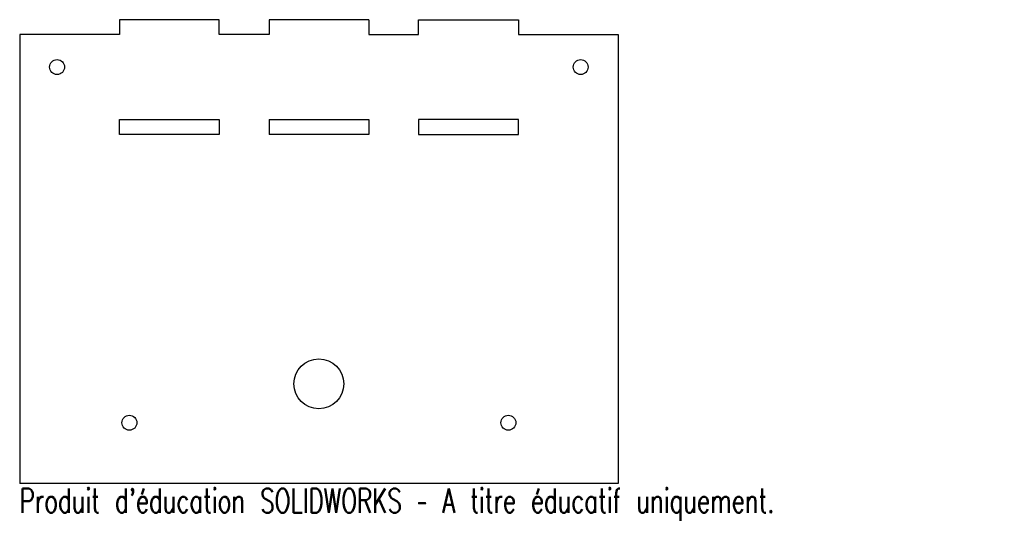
# Model space of a CAD drawing. Header units: millimetres. Extents: x -60 to 137, y -100 to 0.
import ezdxf

# ---------------------------------------------------------------- set-up
doc = ezdxf.new("R2010")
doc.units = ezdxf.units.MM
doc.styles.add('SLDTEXTSTYLE0', font='TXT', dxfattribs={"width": 0.7, "bigfont": 'bigfont'})

msp = doc.modelspace()

# ---------------------------------------------------------------- linework, layer by layer
at = {"color": 7, "linetype": 'Continuous', "lineweight": 25}
for p, q in [((-40, 0), (-40, -3)), ((-20, 0), (-40, 0)), ((-20, -3), (-20, 0)), ((-10, 0), (-10, -3)), ((10, 0), (-10, 0)), ((10, 0), (10, -3)), ((20, -3), (20, 0)), ((20, 0), (40, 0)), ((40, 0), (40, -3)), ((-60, -3), (-60, -93)), ((-40, -3), (-60, -3)), ((-10, -3), (-20, -3)), ((10, -3), (20, -3)), ((40, -3), (60, -3)), ((60, -3), (60, -93)), ((-40, -20), (-20, -20)), ((-40, -23), (-40, -20)), ((-20, -20), (-20, -23)), ((-10, -20), (-10, -23)), ((-10, -20), (10, -20)), ((10, -20), (10, -23)), ((20, -20), (20, -23)), ((40, -20), (20, -20)), ((40, -23), (40, -20)), ((-20, -23), (-40, -23)), ((10, -23), (-10, -23)), ((20, -23), (40, -23)), ((60, -93), (-60, -93))]:
    msp.add_line(p, q, dxfattribs=at)
for centre, radius in [((-52.5, -9.5), 1.5), ((52.5, -9.5), 1.5), ((0, -73), 5), ((-38, -80.8), 1.5), ((38, -80.8), 1.5)]:
    msp.add_circle(centre, radius, dxfattribs=at)

# ---------------------------------------------------------------- texts
at = {"color": 7, "linetype": 'Continuous', "insert": (-60, -94.02), "char_height": 4.8336, "attachment_point": 1, "style": 'SLDTEXTSTYLE0'}
msp.add_mtext("Produit d'éducation SOLIDWORKS – A titre éducatif uniquement.", dxfattribs=at)

doc.saveas('drawing.dxf')
